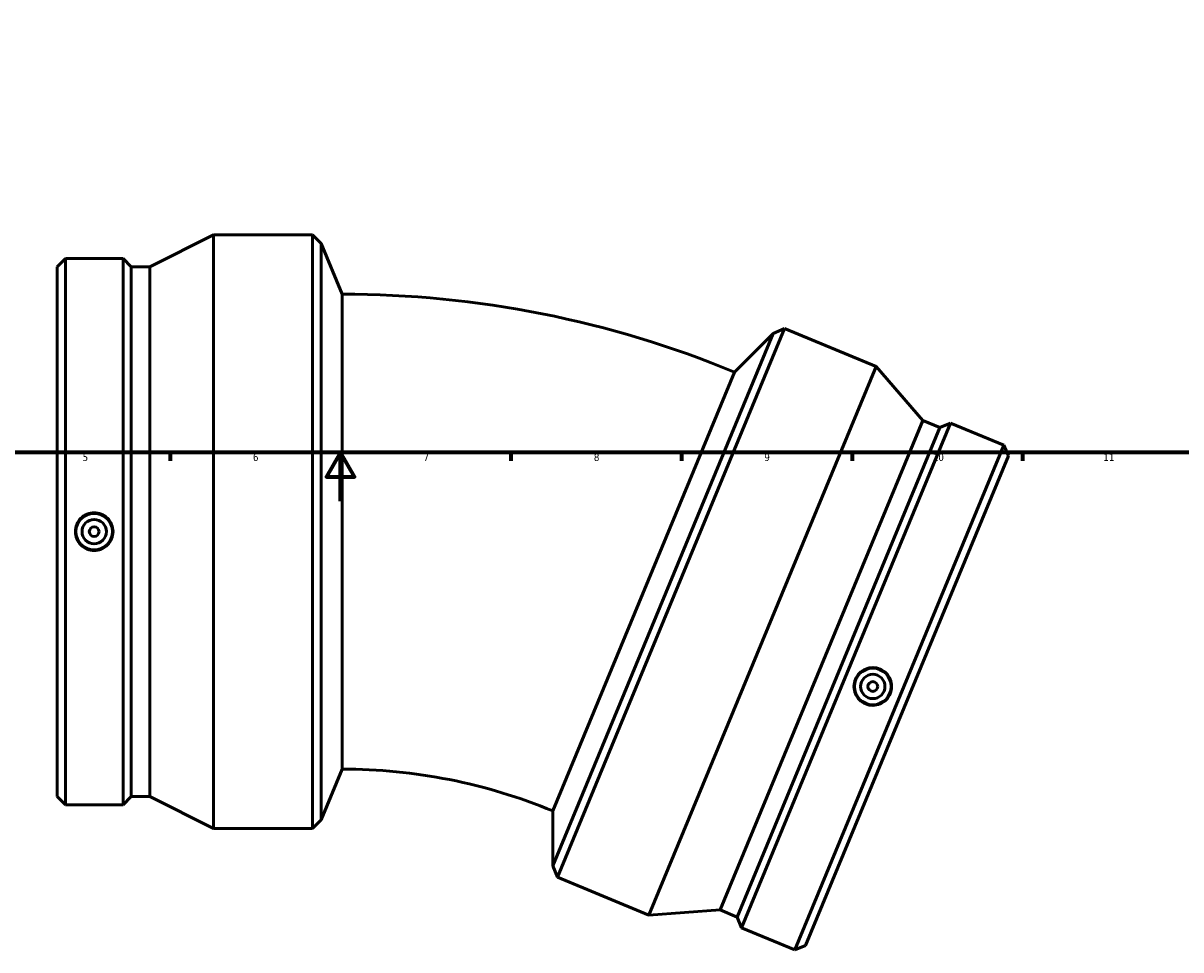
# Model space of a CAD drawing. Header units: millimetres. Extents: x -209 to 1188, y -184 to 1021.
# Tile 3 of 6: x 290 to 766, y -184 to 196. Entities that reach past the tile are written whole.
import ezdxf

# ---------------------------------------------------------------- set-up
doc = ezdxf.new("R2010")
doc.units = ezdxf.units.MM
doc.layers.add('Border (ANSI)', color=7, linetype='Continuous', lineweight=70)
doc.layers.add('Visible (ANSI)', color=7, linetype='Continuous', lineweight=50)
doc.styles.add('Note Text (ANSI)', font='tahoma.ttf')

# ---------------------------------------------------------------- blocks, each defined once
blk = doc.blocks.new('Borders Default Border')
at = {"layer": 'Border (ANSI)'}
for p, q in [((350.42, 20), (350.42, 16.55)), ((490.58, 20), (490.58, 16.55)), ((560.67, 20), (560.67, 16.55)), ((630.75, 20), (630.75, 16.55)), ((700.83, 20), (700.83, 16.55))]:
    blk.add_line(p, q, dxfattribs=at)
at = {"layer": 'Border (ANSI)', "flags": 128}
for points in [[(20, 20), (20, 574), (821, 574), (821, 20), (20, 20)], [(420.5, 0), (420.5, 20), (414.73, 10), (426.27, 10), (420.5, 20)]]:
    blk.add_lwpolyline(points, dxfattribs=at)
at = {"layer": 'Border (ANSI)', "attachment_point": 7, "style": 'Note Text (ANSI)'}
for s, insert, char_height in [('5', (314.48, 16.49), 3.05), ('6', (384.49, 16.49), 3.05), ('7', (454.6, 16.55), 3.05), ('8', (524.63, 16.48), 3.05), ('9', (594.7, 16.49), 3.05), ('10', (663.96, 16.49), 3.048), ('11', (734.04, 16.55), 3.048)]:
    blk.add_mtext(s, dxfattribs=dict(at, insert=insert, char_height=char_height))

msp = doc.modelspace()

# ---------------------------------------------------------------- linework, layer by layer
at = {"layer": 'Visible (ANSI)'}
for p, q in [((342.094, 96.402), (368.31, 109.529)), ((368.31, -134.471), (368.31, 109.529)), ((368.31, 109.529), (409.031, 109.529)), ((409.031, -134.471), (409.031, 109.529)), ((412.605, 105.955), (409.031, 109.529)), ((412.605, -130.898), (412.605, 105.955)), ((421.231, 85.129), (412.605, 105.955)), ((304.031, 96.402), (307.398, 99.769)), ((304.031, -121.344), (304.031, 96.402)), ((307.398, -124.711), (307.398, 99.769)), ((307.398, 99.769), (331.114, 99.769)), ((331.114, -124.711), (331.114, 99.769)), ((334.481, 96.402), (331.114, 99.769)), ((334.481, -121.344), (334.481, 96.402)), ((334.481, 96.402), (342.094, 96.402)), ((342.094, -121.344), (342.094, 96.402)), ((421.231, 85.129), (421.231, -110.071)), ((598.379, 69.003), (507.739, -149.821)), ((603.047, 70.937), (509.673, -154.49)), ((582.439, 53.063), (598.379, 69.003)), ((598.379, 69.003), (603.047, 70.937)), ((640.669, 55.353), (603.047, 70.937)), ((507.739, -127.279), (582.439, 53.063)), ((640.669, 55.353), (547.294, -170.073)), ((659.866, 33.193), (640.669, 55.353)), ((659.866, 33.193), (576.538, -167.978)), ((666.899, 30.28), (583.571, -170.891)), ((671.299, 32.102), (585.394, -175.291)), ((666.899, 30.28), (659.866, 33.193)), ((666.899, 30.28), (671.299, 32.102)), ((693.209, 23.026), (671.299, 32.102)), ((693.209, 23.026), (607.304, -184.366)), ((695.031, 18.627), (693.209, 23.026)), ((695.031, 18.627), (611.704, -182.544)), ((421.231, -110.071), (412.605, -130.898)), ((304.031, -121.344), (307.398, -124.711)), ((334.481, -121.344), (331.114, -124.711)), ((334.481, -121.344), (342.094, -121.344)), ((342.094, -121.344), (368.31, -134.471)), ((307.398, -124.711), (331.114, -124.711)), ((507.739, -127.279), (507.739, -149.821)), ((412.605, -130.898), (409.031, -134.471)), ((368.31, -134.471), (409.031, -134.471)), ((507.739, -149.821), (509.673, -154.49)), ((547.294, -170.073), (509.673, -154.49)), ((576.538, -167.978), (547.294, -170.073)), ((583.571, -170.891), (576.538, -167.978)), ((583.571, -170.891), (585.394, -175.291)), ((607.304, -184.366), (585.394, -175.291)), ((611.704, -182.544), (607.304, -184.366))]:
    msp.add_line(p, q, dxfattribs=at)
for centre, radius in [((319.256, -12.471), 7.5), ((319.256, -12.471), 5), ((319.256, -12.471), 2), ((639.301, -76.132), 7.5), ((639.301, -76.132), 5), ((639.301, -76.132), 2)]:
    msp.add_circle(centre, radius, dxfattribs=at)
for radius in [421.255, 226.055]:
    msp.add_arc((421.231, -336.126), radius, 67.5, 90, dxfattribs=at)
for points in [[(319.256, -4.706), (320.23, -4.706), (321.269, -4.902), (323.178, -5.697), (324.049, -6.295), (325.422, -7.675), (326.016, -8.548), (326.804, -10.459), (326.998, -11.498), (326.998, -13.445), (326.804, -14.483), (326.016, -16.394), (325.422, -17.267), (324.049, -18.647), (323.178, -19.246), (321.269, -20.04), (320.23, -20.236), (318.282, -20.236), (317.243, -20.04), (315.334, -19.246), (314.464, -18.647), (313.091, -17.267), (312.496, -16.394), (311.708, -14.483), (311.515, -13.445), (311.515, -11.498), (311.708, -10.459), (312.496, -8.548), (313.091, -7.675), (314.464, -6.295), (315.334, -5.697), (317.243, -4.902), (318.282, -4.706), (319.256, -4.706)], [(636.33, -83.306), (635.43, -82.933), (634.545, -82.355), (633.086, -80.89), (632.51, -80.004), (631.77, -78.204), (631.555, -77.17), (631.558, -75.103), (631.777, -74.069), (632.522, -72.27), (633.098, -71.385), (634.558, -69.921), (635.441, -69.342), (637.237, -68.593), (638.271, -68.372), (640.338, -68.369), (641.373, -68.585), (643.173, -69.331), (644.058, -69.909), (645.517, -71.374), (646.092, -72.26), (646.833, -74.061), (647.048, -75.094), (647.045, -77.162), (646.826, -78.195), (646.081, -79.994), (645.505, -80.879), (644.045, -82.344), (643.162, -82.922), (641.366, -83.672), (640.332, -83.892), (638.264, -83.895), (637.23, -83.679), (636.33, -83.306)]]:
    msp.add_open_spline(points, degree=3, knots=[0, 0, 0, 0, 0.2922558, 0.2922558, 0.5845116, 0.5845116, 0.8765645, 0.8765645, 1.1686174, 1.1686174, 1.4606702, 1.4606702, 1.7527231, 1.7527231, 2.0449789, 2.0449789, 2.3372347, 2.3372347, 2.6294905, 2.6294905, 2.9217463, 2.9217463, 3.2137992, 3.2137992, 3.5058521, 3.5058521, 3.7979049, 3.7979049, 4.0899578, 4.0899578, 4.3822136, 4.3822136, 4.6744694, 4.6744694, 4.6744694, 4.6744694], dxfattribs=at)

# ---------------------------------------------------------------- block references
msp.add_blockref('Borders Default Border', (0, 0))

doc.saveas('drawing.dxf')
